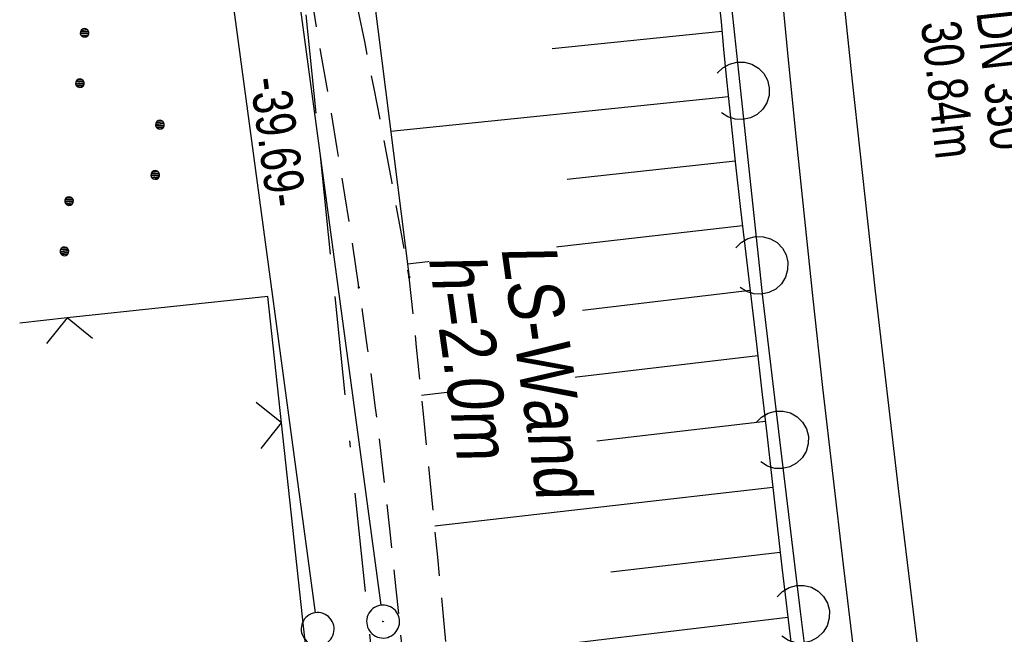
# Model space of a CAD drawing. Extents: x 508367 to 508796, y 450874 to 451833.
# Tile 22 of 37: x 508463 to 508508, y 451458 to 451486. Entities that reach past the tile are written whole.
import ezdxf

# ---------------------------------------------------------------- set-up
doc = ezdxf.new("R2010")
doc.units = 0
doc.header["$LTSCALE"] = 10
doc.header["$MEASUREMENT"] = 0
for name, pattern in [('ACAD_ISO16W100', [73, 15, -6.5, 15, -6.5, 15, -7, 1, -7]), ('LT00', [0]), ('LT11', [0.3, 0.2, -0.1])]:
    doc.linetypes.add(name, pattern=pattern)
doc.layers.get('0').update_dxf_attribs({"linetype": 'LT00'})
for name, color, linetype in [('--EK_FBR', 250, 'LT00'), ('--EK_Haltung-Text', 140, 'LT00'), ('--EL_DFK_AB_L', 21, 'LT00'), ('--EL_DFK_AB_P', 7, 'LT00'), ('--EL_Haltung-Text', 182, 'LT00'), ('ABSTAND', 8, 'LT00'), ('BAB-KABEL', 220, 'ACAD_ISO16W100'), ('DFK_AB_L', 21, 'LT00'), ('DFK_AB_P', 7, 'LT00'), ('DFK_GZPKT', 250, 'LT00'), ('DFK_KATASTER', 250, 'LT00'), ('DFK_NUTZUNG', 250, 'LT00'), ('LS-WAND_TEXT', 11, 'Continuous'), ('V121_AFBR_BAB', 250, 'LT00'), ('V121_BOESCH', 250, 'LT00'), ('V121_BOSCHUNG', 250, 'LT00'), ('V121_FELDWEG', 250, 'LT11'), ('V121_LAERM', 11, 'LT00'), ('V121_LD_MARK', 250, 'LT00'), ('V121_ZAUN', 40, 'LT00')]:
    doc.layers.add(name, color=color, linetype=linetype)
doc.styles.add('Beschrift', font='ARIAL.TTF')
doc.styles.add('Haltungsbeschriftung', font='ARIAL.TTF', dxfattribs={"width": 0.75})
doc.styles.get("Standard").update_dxf_attribs({"font": 'ARIAL.TTF'})

# ---------------------------------------------------------------- blocks, each defined once
blk = doc.blocks.new('SYMB7010')
at = {"color": 0, "linetype": 'ByBlock'}
for points in [[(-0.031408, 0.499213), (-0.093728, 0.49134), (-0.15457, 0.475719), (-0.212975, 0.452595), (-0.268021, 0.422333), (-0.31884, 0.385411), (-0.36463, 0.342411), (-0.40467, 0.29401), (-0.438329, 0.240973), (-0.465074, 0.184136), (-0.484486, 0.124395), (-0.496256, 0.062692), (-0.5002, 0)], [(0.5002, 0), (0.496256, 0.062692), (0.484485, 0.124395), (0.465074, 0.184136), (0.438329, 0.240973), (0.40467, 0.29401), (0.36463, 0.342411), (0.31884, 0.385411), (0.268021, 0.422333), (0.212975, 0.452595), (0.15457, 0.475719), (0.093728, 0.49134), (0.031408, 0.499213), (-0.031408, 0.499213)], [(-0.5002, 0), (-0.496256, -0.062692), (-0.484486, -0.124395), (-0.465075, -0.184136), (-0.438329, -0.240973), (-0.404671, -0.29401), (-0.36463, -0.342411), (-0.31884, -0.385411), (-0.268021, -0.422333), (-0.212975, -0.452595), (-0.154571, -0.475719), (-0.093728, -0.49134), (-0.031408, -0.499213), (0.031408, -0.499213)], [(0.031408, -0.499213), (0.093728, -0.491341), (0.15457, -0.475719), (0.212975, -0.452595), (0.268021, -0.422333), (0.31884, -0.385411), (0.36463, -0.342411), (0.404671, -0.294011), (0.438329, -0.240974), (0.465075, -0.184136), (0.484486, -0.124395), (0.496256, -0.062692), (0.500201, 0)]]:
    blk.add_lwpolyline(points, dxfattribs=at)
blk = doc.blocks.new('SYMB7111')
at = {"color": 0, "linetype": 'ByBlock'}
for p, q in [((-0.13, 0.202919), (-0.13, 0.177081)), ((-0.125, 0.172895), (-0.125, 0.207105)), ((-0.12, 0.209164), (-0.12, 0.170836)), ((-0.115, 0.170204), (-0.115, 0.209796)), ((-0.11, 0.209164), (-0.11, 0.170836)), ((-0.105, 0.172895), (-0.105, 0.207105)), ((-0.1, 0.202919), (-0.1, 0.177081)), ((-0.095, 0.189874), (-0.095, 0.190146)), ((0.1, 0.202919), (0.1, 0.177081)), ((0.105, 0.172895), (0.105, 0.207105)), ((0.11, 0.209164), (0.11, 0.170836)), ((0.115, 0.170204), (0.115, 0.209796)), ((0.12, 0.209164), (0.12, 0.170836)), ((0.125, 0.172895), (0.125, 0.207105)), ((0.13, 0.202919), (0.13, 0.177081)), ((0.135, 0.189874), (0.135, 0.190146)), ((-0.515, -0.177081), (-0.515, -0.202919)), ((-0.51, -0.207105), (-0.51, -0.172895)), ((-0.505, -0.170836), (-0.505, -0.209164)), ((-0.5, -0.209796), (-0.5, -0.170204)), ((-0.495, -0.170836), (-0.495, -0.209164)), ((-0.49, -0.207105), (-0.49, -0.172895)), ((-0.485, -0.177081), (-0.485, -0.202919)), ((-0.285, -0.177081), (-0.285, -0.202919)), ((-0.28, -0.207105), (-0.28, -0.172895)), ((-0.275, -0.170836), (-0.275, -0.209164)), ((-0.27, -0.209796), (-0.27, -0.170204)), ((-0.265, -0.170836), (-0.265, -0.209164)), ((-0.26, -0.207105), (-0.26, -0.172895)), ((-0.255, -0.177081), (-0.255, -0.202919)), ((0.255, -0.177081), (0.255, -0.202919)), ((0.26, -0.207105), (0.26, -0.172895)), ((0.265, -0.170836), (0.265, -0.209164)), ((0.27, -0.209796), (0.27, -0.170204)), ((0.275, -0.170836), (0.275, -0.209164)), ((0.28, -0.207105), (0.28, -0.172895)), ((0.285, -0.177081), (0.285, -0.202919)), ((0.485, -0.177081), (0.485, -0.202919)), ((0.49, -0.207105), (0.49, -0.172895)), ((0.495, -0.170836), (0.495, -0.209164)), ((0.5, -0.209796), (0.5, -0.170204)), ((0.505, -0.170836), (0.505, -0.209164)), ((0.51, -0.207105), (0.51, -0.172895)), ((0.515, -0.177081), (0.515, -0.202919)), ((-0.48, -0.190126), (-0.48, -0.189854)), ((-0.25, -0.190126), (-0.25, -0.189854)), ((0.29, -0.190126), (0.29, -0.189854)), ((0.52, -0.190126), (0.52, -0.189854))]:
    blk.add_line(p, q, dxfattribs=at)
for points in [[(-0.095, 0.19), (-0.096981, 0.198678), (-0.10253, 0.205637), (-0.11055, 0.209499), (-0.11945, 0.209499), (-0.12747, 0.205637), (-0.133019, 0.198678), (-0.135, 0.19), (-0.133019, 0.181322), (-0.12747, 0.174363), (-0.11945, 0.170501), (-0.11055, 0.170501), (-0.10253, 0.174363), (-0.096981, 0.181322), (-0.095, 0.19)], [(0.135, 0.19), (0.133019, 0.198678), (0.12747, 0.205637), (0.11945, 0.209499), (0.11055, 0.209499), (0.10253, 0.205637), (0.096981, 0.198678), (0.095, 0.19), (0.096981, 0.181322), (0.10253, 0.174363), (0.11055, 0.170501), (0.11945, 0.170501), (0.12747, 0.174363), (0.133019, 0.181322), (0.135, 0.19)], [(-0.48, -0.19), (-0.481981, -0.181322), (-0.48753, -0.174363), (-0.49555, -0.170501), (-0.50445, -0.170501), (-0.51247, -0.174363), (-0.518019, -0.181322), (-0.52, -0.19), (-0.518019, -0.198678), (-0.51247, -0.205637), (-0.50445, -0.209499), (-0.49555, -0.209499), (-0.48753, -0.205637), (-0.481981, -0.198678), (-0.48, -0.19)], [(-0.25, -0.19), (-0.251981, -0.181322), (-0.25753, -0.174363), (-0.26555, -0.170501), (-0.27445, -0.170501), (-0.28247, -0.174363), (-0.288019, -0.181322), (-0.29, -0.19), (-0.288019, -0.198678), (-0.28247, -0.205637), (-0.27445, -0.209499), (-0.26555, -0.209499), (-0.25753, -0.205637), (-0.251981, -0.198678), (-0.25, -0.19)], [(0.29, -0.19), (0.288019, -0.181322), (0.28247, -0.174363), (0.27445, -0.170501), (0.26555, -0.170501), (0.25753, -0.174363), (0.251981, -0.181322), (0.25, -0.19), (0.251981, -0.198678), (0.25753, -0.205637), (0.26555, -0.209499), (0.27445, -0.209499), (0.28247, -0.205637), (0.288019, -0.198678), (0.29, -0.19)], [(0.52, -0.19), (0.518019, -0.181322), (0.51247, -0.174363), (0.50445, -0.170501), (0.49555, -0.170501), (0.48753, -0.174363), (0.481981, -0.181322), (0.48, -0.19), (0.481981, -0.198678), (0.48753, -0.205637), (0.49555, -0.209499), (0.50445, -0.209499), (0.51247, -0.205637), (0.518019, -0.198678), (0.52, -0.19)]]:
    blk.add_lwpolyline(points, dxfattribs=at)
blk = doc.blocks.new('SYMB0003')
at = {"color": 0, "linetype": 'ByBlock'}
for p, q in [((-0.015712, 0), (0.010166, 0.012015)), ((0, -0.021257), (-0.015712, 0)), ((0.010166, 0.012015), (0, -0.021257))]:
    blk.add_line(p, q, dxfattribs=at)
for points in [[(-0.031395, 0.499013), (-0.093691, 0.491144), (-0.154509, 0.475528), (-0.21289, 0.452414), (-0.267913, 0.422164), (-0.318712, 0.385257), (-0.364484, 0.342274), (-0.404509, 0.293893), (-0.438154, 0.240877), (-0.464888, 0.184062), (-0.484292, 0.124345), (-0.496058, 0.062667), (-0.5, 0)], [(0.5, 0), (0.496057, 0.062667), (0.484292, 0.124345), (0.464888, 0.184062), (0.438153, 0.240877), (0.404509, 0.293893), (0.364484, 0.342274), (0.318712, 0.385257), (0.267913, 0.422164), (0.21289, 0.452414), (0.154509, 0.475528), (0.093691, 0.491144), (0.031395, 0.499013), (-0.031395, 0.499013)], [(-0.5, 0), (-0.496058, -0.062667), (-0.484292, -0.124345), (-0.464888, -0.184062), (-0.438154, -0.240877), (-0.404509, -0.293893), (-0.364485, -0.342274), (-0.318712, -0.385257), (-0.267914, -0.422164), (-0.21289, -0.452414), (-0.154509, -0.475529), (-0.093691, -0.491144), (-0.031395, -0.499014), (0.031395, -0.499014)], [(0.031395, -0.499014), (0.093691, -0.491144), (0.154509, -0.475529), (0.21289, -0.452414), (0.267914, -0.422164), (0.318712, -0.385257), (0.364485, -0.342274), (0.404509, -0.293893), (0.438154, -0.240877), (0.464889, -0.184062), (0.484292, -0.124345), (0.496058, -0.062667), (0.5, 0)]]:
    blk.add_lwpolyline(points, dxfattribs=at)
blk = doc.blocks.new('SYMB0011')
at = {"color": 0, "linetype": 'ByBlock'}
for p, q in [((0.5, 0), (-0.5, 0)), ((0, 0.5), (0, -0.5))]:
    blk.add_line(p, q, dxfattribs=at)
blk = doc.blocks.new('SYMB7122')
at = {"color": 0, "linetype": 'ByBlock'}
for points in [[(-0.109975, -0.002365), (-0.106745, 0.026562), (-0.096041, 0.053629), (-0.078613, 0.076941), (-0.055681, 0.094866), (-0.028851, 0.106149), (0, 0.11)], [(0, 0.11), (0.028851, 0.106149), (0.055681, 0.094866), (0.078613, 0.076941), (0.096041, 0.053629), (0.106745, 0.026562), (0.109975, -0.002365)], [(-0.075234, -0.080249), (-0.093647, -0.057708), (-0.105504, -0.031126), (-0.109975, -0.002365)], [(0.109975, -0.002365), (0.105504, -0.031126), (0.093647, -0.057708), (0.075234, -0.080249)]]:
    blk.add_lwpolyline(points, dxfattribs=at)
blk = doc.blocks.new('SYMB0024')
at = {"color": 0, "linetype": 'ByBlock'}
for p, q in [((-0.5, 0.5), (0, 0)), ((0, 0), (0.5, 0.5))]:
    blk.add_line(p, q, dxfattribs=at)

msp = doc.modelspace()

# ---------------------------------------------------------------- linework, layer by layer
at = {"layer": '--EK_FBR'}
msp.add_lwpolyline([(508501.079, 451457.562), (508500.59, 451461.6), (508500.114, 451465.639), (508499.653, 451469.68), (508499.209, 451473.722), (508498.824, 451477.353), (508498.452, 451480.985), (508498.089, 451484.618), (508497.735, 451488.251), (508497.386, 451491.886), (508497.041, 451495.521), (508496.699, 451499.156), (508494.584, 451522.236), (508493.589, 451535.332)], dxfattribs=at)
at = {"layer": '--EL_DFK_AB_L'}
msp.add_line((508474.401, 451497.605), (508479.51, 451459.762), dxfattribs=at)
at = {"layer": 'BAB-KABEL', "ltscale": 0.03, "flags": 128}
msp.add_lwpolyline([(508481.132, 451805.487), (508478.836, 451792.344), (508487.53, 451759.381), (508487.306, 451756.485), (508474.349, 451741.908), (508468.834, 451735.707), (508475.952, 451649.564), (508469.739, 451597.109), (508469.509, 451571.11), (508469.046, 451544.183), (508471.274, 451515.157), (508471.836, 451512.79), (508471.5, 451511.439), (508473.754, 451501.972), (508475.555, 451491.804), (508479.629, 451452.233), (508484.865, 451407.114), (508486.669, 451393.18), (508505.806, 451340.85), (508508.108, 451333.687), (508512.985, 451311.226), (508516.785, 451293.97), (508526.19, 451263.356), (508527.757, 451255.005), (508529.063, 451245.611), (508536.658, 451213.69), (508542.402, 451189.944), (508551.825, 451153.06), (508568.817, 451102.085), (508574.051, 451078.792), (508579.274, 451054.785), (508581.625, 451046.956), (508586.587, 451032.083), (508591.025, 451018.513), (508595.204, 451005.728), (508599.039, 450995.064), (508614.645, 450954.692), (508622.355, 450920.863), (508627.493, 450900.732), (508631.741, 450892.817)], dxfattribs=at)
at = {"layer": 'DFK_AB_L'}
msp.add_line((508474.401, 451497.605), (508479.51, 451459.762), dxfattribs=at)
at = {"layer": 'DFK_KATASTER'}
msp.add_line((508476.53, 451459.422), (508471.601, 451495.915), dxfattribs=at)
at = {"layer": 'V121_AFBR_BAB'}
msp.add_lwpolyline([(508501.079, 451457.562), (508500.59, 451461.6), (508500.114, 451465.639), (508499.653, 451469.68), (508499.209, 451473.722), (508498.824, 451477.353), (508498.452, 451480.985), (508498.089, 451484.618), (508497.735, 451488.251), (508497.386, 451491.886), (508497.041, 451495.521), (508496.699, 451499.156), (508494.584, 451522.236), (508493.589, 451535.332)], dxfattribs=at)
at = {"layer": 'V121_BOESCH'}
msp.add_line((508479.144, 451487.847), (508480.804, 451474.705), dxfattribs=at)
msp.add_lwpolyline([(508494.885, 451487.594), (508495.007, 451486.346), (508495.127, 451485.098), (508495.248, 451483.847), (508495.454, 451481.842), (508495.672, 451479.823), (508495.9, 451477.793), (508496.136, 451475.754), (508496.376, 451473.71), (508496.618, 451471.663), (508496.859, 451469.615), (508497.096, 451467.569), (508497.326, 451465.54), (508497.554, 451463.515), (508497.783, 451461.493), (508498.017, 451459.474), (508498.259, 451457.456)], dxfattribs=at)
at = {"layer": 'V121_BOSCHUNG'}
for p, q in [((508495.05, 451485.897), (508487.318, 451485.119)), ((508495.341, 451482.925), (508479.965, 451481.35)), ((508495.653, 451479.995), (508488, 451479.158)), ((508495.985, 451477.053), (508480.728, 451475.305)), ((508496.33, 451474.1), (508488.692, 451473.198)), ((508496.682, 451471.12), (508481.363, 451469.312)), ((508497.032, 451468.127), (508489.349, 451467.234)), ((508497.372, 451465.133), (508481.965, 451463.368)), ((508497.707, 451462.166), (508489.982, 451461.267)), ((508498.048, 451459.212), (508482.539, 451457.354))]:
    msp.add_line(p, q, dxfattribs=at)
at = {"layer": 'V121_FELDWEG', "flags": 128}
for points in [[(508508.304, 451341.603), (508499.234, 451366.227), (508498.532, 451367.808), (508497.885, 451369.411), (508497.288, 451371.035), (508496.736, 451372.676), (508496.224, 451374.333), (508495.747, 451376.005), (508495.3, 451377.688), (508494.879, 451379.381), (508494.477, 451381.083), (508494.09, 451382.789), (508493.713, 451384.5), (508493.34, 451386.212), (508492.968, 451387.924), (508492.591, 451389.634), (508492.203, 451391.339), (508491.805, 451393.025), (508491.395, 451394.705), (508490.978, 451396.382), (508490.556, 451398.055), (508490.133, 451399.727), (508489.713, 451401.398), (508489.299, 451403.07), (508488.895, 451404.743), (508488.503, 451406.42), (508488.129, 451408.1), (508487.578, 451410.758), (508487.075, 451413.428), (508486.615, 451416.107), (508486.196, 451418.795), (508485.814, 451421.49), (508485.467, 451424.19), (508485.151, 451426.894), (508484.863, 451429.601), (508484.616, 451432.132), (508484.387, 451434.664), (508484.172, 451437.197), (508483.968, 451439.729), (508483.771, 451442.262), (508483.576, 451444.795), (508483.382, 451447.328), (508483.183, 451449.86), (508482.976, 451452.392), (508482.7, 451455.582), (508482.408, 451458.771), (508482.103, 451461.959), (508481.788, 451465.146), (508481.464, 451468.332), (508481.135, 451471.519), (508480.804, 451474.705), (508480.413, 451476.857), (508480.019, 451479.008), (508479.616, 451481.158), (508479.202, 451483.305), (508478.773, 451485.449), (508478.325, 451487.589), (508478, 451489.08), (508477.667, 451490.569), (508477.332, 451492.058), (508476.997, 451493.547), (508476.668, 451495.037), (508476.348, 451496.529), (508476.042, 451498.024), (508475.829, 451499.112), (508475.621, 451500.2)], [(508472.066, 451499.095), (508473.939, 451496.976), (508476.436, 451486.879), (508476.797, 451484.775), (508477.156, 451482.67), (508477.508, 451480.564), (508477.852, 451478.457), (508478.185, 451476.349), (508478.503, 451474.238), (508478.891, 451471.496), (508479.252, 451468.751), (508479.589, 451466.002), (508479.904, 451463.25), (508480.199, 451460.496), (508480.477, 451457.74), (508480.74, 451454.982), (508480.99, 451452.224), (508481.211, 451449.689), (508481.426, 451447.154), (508481.638, 451444.618), (508481.849, 451442.083), (508482.061, 451439.548), (508482.277, 451437.013), (508482.501, 451434.478), (508482.733, 451431.944), (508482.978, 451429.411), (508483.256, 451426.696), (508483.554, 451423.982), (508483.875, 451421.271), (508484.222, 451418.563), (508484.597, 451415.86), (508485.004, 451413.162), (508485.446, 451410.469), (508485.925, 451407.784), (508486.39, 451405.376), (508486.885, 451402.973), (508487.408, 451400.576), (508487.956, 451398.184), (508488.526, 451395.797), (508489.115, 451393.414), (508489.72, 451391.035), (508490.678, 451387.388), (508491.67, 451383.751), (508492.697, 451380.125), (508493.762, 451376.509), (508494.866, 451372.906), (508496.01, 451369.316), (508497.196, 451365.74), (508498.125, 451363.035), (508499.076, 451360.338), (508500.047, 451357.648), (508501.035, 451354.963), (508502.037, 451352.284), (508503.049, 451349.608), (508504.071, 451346.935), (508505.097, 451344.264), (508506.127, 451341.594)]]:
    msp.add_lwpolyline(points, dxfattribs=at)
at = {"layer": 'V121_LAERM'}
for p, q in [((508495.045, 451491.156), (508495.892, 451483.201)), ((508495.892, 451483.201), (508496.74, 451475.246)), ((508497.676, 451467.301), (508498.632, 451459.359)), ((508498.632, 451459.359), (508499.588, 451451.416))]:
    msp.add_line(p, q, dxfattribs=at)
msp.add_lwpolyline([(508496.74, 451475.246), (508496.895, 451473.792), (508497.676, 451467.301)], dxfattribs=at)
at = {"layer": 'V121_LD_MARK'}
msp.add_lwpolyline([(508504.181, 451456.086), (508503.09, 451465.075), (508502.047, 451474.07), (508500.993, 451483.64), (508499.995, 451493.216), (508499.054, 451502.799), (508498.171, 451512.387), (508497.346, 451521.982), (508496.581, 451531.581), (508495.876, 451541.185), (508495.231, 451550.793), (508494.648, 451560.405), (508494.127, 451570.021), (508493.669, 451579.639), (508493.274, 451589.26), (508492.944, 451598.883), (508492.678, 451608.508), (508492.478, 451618.134), (508492.345, 451627.761), (508492.278, 451637.389), (508492.28, 451647.016), (508492.337, 451655.474), (508492.449, 451663.93), (508492.615, 451672.386)], dxfattribs=at)
at = {"layer": 'V121_ZAUN'}
for p, q in [((508465.212, 451472.85), (508463.054, 451472.618)), ((508476.596, 451453.153), (508474.981, 451468.066))]:
    msp.add_line(p, q, dxfattribs=at)
msp.add_lwpolyline([(508474.981, 451468.066), (508474.356, 451473.835), (508465.212, 451472.85)], dxfattribs=at)

# ---------------------------------------------------------------- block references
at = {"layer": '--EL_DFK_AB_P', "xscale": 1.500000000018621, "yscale": 1.5, "zscale": 1.5, "rotation": 264.7377099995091}
msp.add_blockref('SYMB0003', (508479.61, 451459.02), dxfattribs=at)
at = {"layer": 'DFK_AB_P', "xscale": 1.500000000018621, "yscale": 1.5, "zscale": 1.5, "rotation": 264.7377099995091}
msp.add_blockref('SYMB0003', (508479.61, 451459.02), dxfattribs=at)
at = {"layer": 'DFK_GZPKT', "xscale": 1.500000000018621, "yscale": 1.5, "zscale": 1.5, "rotation": 264.7377099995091}
msp.add_blockref('SYMB7010', (508476.63, 451458.679), dxfattribs=at)
at = {"layer": 'DFK_NUTZUNG', "xscale": 10.00000000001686, "yscale": 10, "zscale": 10, "rotation": 264.7377100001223}
msp.add_blockref('SYMB7111', (508467.444, 451480.687), dxfattribs=at)
at = {"layer": 'V121_FELDWEG', "xscale": 0.1, "yscale": 0.1, "zscale": 0.1, "rotation": 279.0666}
for p in [(508480.804, 451474.705), (508478.503, 451474.238)]:
    msp.add_blockref('SYMB0011', p, dxfattribs=at)
at = {"layer": 'V121_LAERM', "xscale": 12, "yscale": 12, "zscale": 12}
for p, rotation in [((508495.892, 451483.201), 276.08231), ((508496.74, 451475.246), 276.08231), ((508497.676, 451467.301), 276.86293), ((508498.632, 451459.359), 276.86293)]:
    msp.add_blockref('SYMB7122', p, dxfattribs=dict(at, rotation=rotation))
at = {"layer": 'V121_ZAUN', "yscale": 2.099999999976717, "zscale": 2.1}
for p, xscale, rotation in [((508465.212, 451472.85), 2.100000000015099, 186.145339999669), ((508474.981, 451468.066), 2.100000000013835, 96.18026999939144)]:
    msp.add_blockref('SYMB0024', p, dxfattribs=dict(at, xscale=xscale, rotation=rotation))

# ---------------------------------------------------------------- texts
at = {"layer": '--EK_Haltung-Text', "style": 'Haltungsbeschriftung', "width": 0.75}
for s, p in [('KMZR DN 350', (508505.998, 451492.61)), ('18.8‰ 30.84m', (508503.454, 451492.332))]:
    msp.add_text(s, height=1.8, rotation=-83.7672, dxfattribs=at).set_placement(p)
at = {"layer": '--EL_Haltung-Text', "style": 'Haltungsbeschriftung', "width": 0.75}
msp.add_text('KMZR DN 350', height=1.8, rotation=-83.7672, dxfattribs=at).set_placement((508505.998, 451492.61))
at = {"layer": 'ABSTAND', "width": 0.75}
msp.add_text('-39.69-', height=1.8, rotation=-82.3109, dxfattribs=at).set_placement((508473.549, 451483.728))

# ---------------------------------------------------------------- next in the draw order: texts
at = {"layer": 'LS-WAND_TEXT', "insert": (508481.648, 451475.597), "char_height": 2.5, "attachment_point": 7, "rotation": 278.0666, "line_spacing_factor": 0.8, "style": 'Beschrift', "bg_fill": 3, "box_fill_scale": 1, "bg_fill_color": 256, "bg_fill_transparency": 7190816}
msp.add_mtext('{\\Q7;\\W0.8;LS-Wand\\Ph=2.0m}', dxfattribs=at)

doc.saveas('drawing.dxf')
